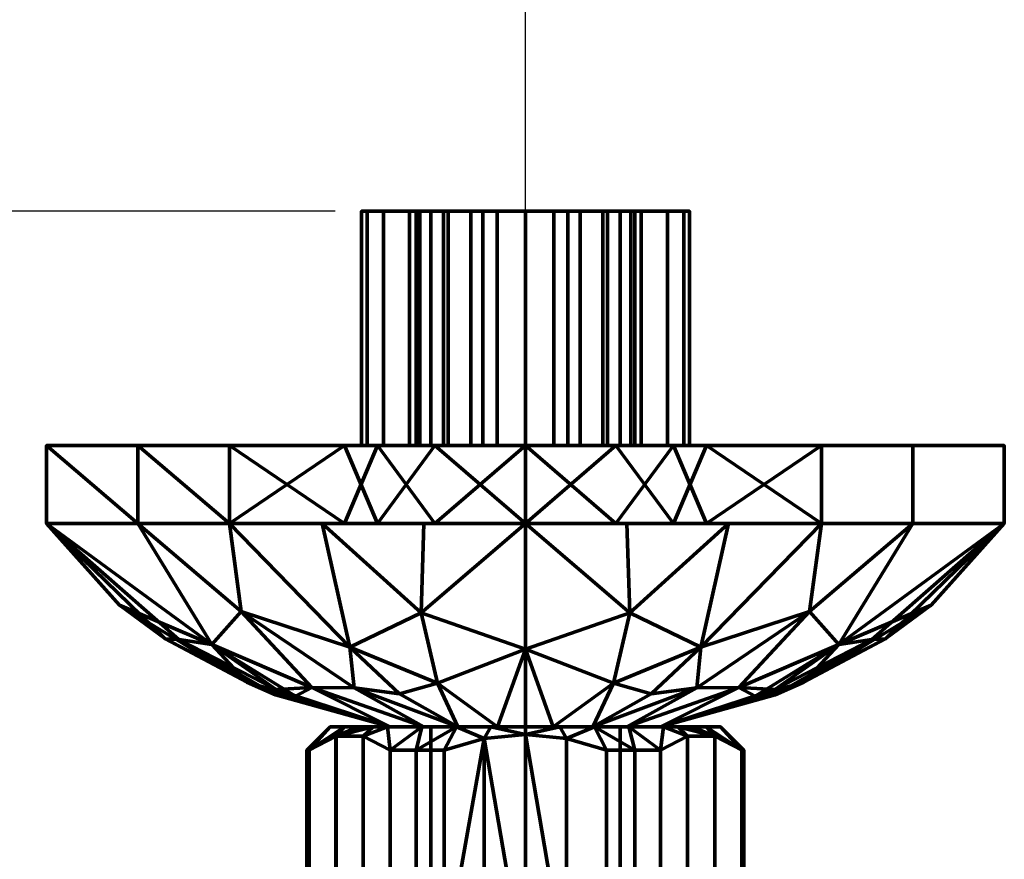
# Model space of a CAD drawing. Header units: millimetres. Extents: x -206 to 136, y -119 to 137.
# Tile 9 of 9: x 43 to 106, y -26 to 27. Entities that reach past the tile are written whole.
import ezdxf

# ---------------------------------------------------------------- set-up
doc = ezdxf.new("R2010")
doc.units = ezdxf.units.MM

# ---------------------------------------------------------------- blocks, each defined once
blk = doc.blocks.new('FamilyGeomCombination_67726-View 1')
at = {"color": 10, "lineweight": 70}
mesh = blk.add_polyface(dxfattribs=at)
corners = [(75, -18, 12.5), (66.161, -18, 8.839), (62.5, -18), (66.161, -18, -8.839), (75, -18, -12.5), (75, -18.5, -13), (72.364, -18.765, -13), (69.804, -19.5, -13), (68, -19.5, -12.124), (66.34, -19.5, -11), (64.608, -18.615, -8.001), (62.863, -18.618, -4.979), (61.144, -19.5, -2), (61, -19.5), (61.144, -19.5, 2), (62.875, -18.615, 4.999), (64.62, -18.618, 8.021), (66.34, -19.5, 11), (68, -19.5, 12.124), (69.804, -19.5, 13), (72.364, -18.765, 13), (75, -18.5, 13), (70.581, -18, 10.669), (64.331, -18, 4.419), (64.331, -18, -4.419), (70.581, -18, -10.669), (72.79, -18, 11.585), (65.246, -18, 6.629), (65.246, -18, -6.629), (72.79, -18, -11.585), (63.415, -18, 2.21), (63.415, -18, -2.21), (68.371, -18, 9.754), (68.371, -18, -9.754)]
mesh.append_faces([[corners[k] for k in face] for face in [(11, 28, 10), (23, 15, 27), (12, 31, 11), (33, 9, 3), (31, 12, 2), (6, 29, 5), (21, 26, 20), (9, 33, 8)]], dxfattribs={"vtx0": -1, "vtx1": -1, "color": 10})
mesh.append_faces([[corners[k] for k in face] for face in [(14, 30, 2), (22, 19, 20), (17, 32, 1), (15, 23, 30), (25, 6, 7), (32, 17, 18), (20, 26, 22), (2, 13, 14), (6, 25, 29), (27, 15, 16), (18, 22, 32), (3, 9, 10), (16, 1, 27), (1, 16, 17)]], dxfattribs={"vtx0": -1, "vtx2": -1, "color": 10})
mesh.append_faces([[corners[k] for k in face] for face in [(14, 15, 30), (18, 19, 22), (31, 24, 11), (24, 28, 11), (28, 3, 10), (33, 25, 8), (7, 8, 25), (12, 13, 2)]], dxfattribs={"vtx1": -1, "vtx2": -1, "color": 10})
mesh.append_faces([[corners[k] for k in face] for face in [(21, 0, 26), (29, 4, 5)]], dxfattribs={"vtx2": -1, "color": 10})
mesh = blk.add_polyface(dxfattribs=at)
corners = [(75, -18, 7), (68.938, -18, 3.5), (68.938, -18, -3.5), (75, -18, -7), (75, -18, -12.5), (66.161, -18, -8.839), (62.5, -18), (66.161, -18, 8.839), (75, -18, 12.5)]
mesh.append_faces([[corners[k] for k in face] for face in [(7, 1, 6)]], dxfattribs={"vtx0": -1, "vtx1": -1, "color": 10})
mesh.append_faces([[corners[k] for k in face] for face in [(2, 5, 6, 1)]], dxfattribs={"vtx0": -1, "vtx2": -1, "color": 10})
mesh.append_faces([[corners[k] for k in face] for face in [(3, 4, 5, 2)]], dxfattribs={"vtx2": -1, "color": 10})
mesh.append_faces([[corners[k] for k in face] for face in [(7, 8, 0, 1)]], dxfattribs={"vtx3": -1, "color": 10})
mesh = blk.add_polyface(dxfattribs=at)
corners = [(75, -18, -7), (68.938, -18, -3.5), (68.938, -18, 3.5), (75, -18, 7), (75, -34.7, 7), (68.938, -34.7, 3.5), (68.938, -34.7, -3.5), (75, -34.7, -7)]
mesh.append_faces([[corners[k] for k in face] for face in [(5, 2, 3, 4)]], dxfattribs={"vtx0": -1, "color": 10})
mesh.append_faces([[corners[k] for k in face] for face in [(2, 5, 6, 1)]], dxfattribs={"vtx0": -1, "vtx2": -1, "color": 10})
mesh.append_faces([[corners[k] for k in face] for face in [(7, 0, 1, 6)]], dxfattribs={"vtx2": -1, "color": 10})
mesh = blk.add_polyface(dxfattribs=at)
corners = [(75, -34.7, 7), (75, -18, 7), (81.062, -18, 3.5), (81.062, -18, -3.5), (75, -18, -7), (75, -34.7, -7), (81.062, -34.7, -3.5), (81.062, -34.7, 3.5)]
mesh.append_faces([[corners[k] for k in face] for face in [(6, 3, 4, 5)]], dxfattribs={"vtx0": -1, "color": 10})
mesh.append_faces([[corners[k] for k in face] for face in [(3, 6, 7, 2)]], dxfattribs={"vtx0": -1, "vtx2": -1, "color": 10})
mesh.append_faces([[corners[k] for k in face] for face in [(0, 1, 2, 7)]], dxfattribs={"vtx2": -1, "color": 10})
mesh = blk.add_polyface(dxfattribs=at)
corners = [(75, -18, -7), (81.062, -18, -3.5), (81.062, -18, 3.5), (75, -18, 7), (75, -18, 12.5), (83.839, -18, 8.839), (87.5, -18), (83.839, -18, -8.839), (75, -18, -12.5)]
mesh.append_faces([[corners[k] for k in face] for face in [(7, 0, 1, 6)]], dxfattribs={"vtx0": -1, "vtx2": -1, "color": 10})
mesh.append_faces([[corners[k] for k in face] for face in [(4, 5, 3)]], dxfattribs={"vtx1": -1, "color": 10})
mesh.append_faces([[corners[k] for k in face] for face in [(1, 2, 6)]], dxfattribs={"vtx1": -1, "vtx2": -1, "color": 10})
mesh.append_faces([[corners[k] for k in face] for face in [(5, 6, 2, 3)]], dxfattribs={"vtx1": -1, "vtx3": -1, "color": 10})
mesh.append_faces([[corners[k] for k in face] for face in [(7, 8, 0)]], dxfattribs={"vtx2": -1, "color": 10})
mesh = blk.add_polyface(dxfattribs=at)
corners = [(75, -18, -12.5), (83.839, -18, -8.839), (87.5, -18), (83.839, -18, 8.839), (75, -18, 12.5), (75, -18.5, 13), (77.636, -18.765, 13), (80.196, -19.5, 13), (82, -19.5, 12.124), (83.66, -19.5, 11), (85.392, -18.615, 8.001), (87.137, -18.618, 4.979), (88.856, -19.5, 2), (89, -19.5), (88.856, -19.5, -2), (87.125, -18.615, -4.999), (85.38, -18.618, -8.021), (83.66, -19.5, -11), (82, -19.5, -12.124), (80.196, -19.5, -13), (77.636, -18.765, -13), (75, -18.5, -13), (79.419, -18, -10.669), (85.669, -18, -4.419), (85.669, -18, 4.419), (79.419, -18, 10.669), (77.21, -18, -11.585), (84.754, -18, -6.629), (84.754, -18, 6.629), (77.21, -18, 11.585), (86.585, -18, -2.21), (86.585, -18, 2.21), (81.629, -18, -9.754), (81.629, -18, 9.754)]
mesh.append_faces([[corners[k] for k in face] for face in [(11, 28, 10), (23, 15, 27), (12, 31, 11), (33, 9, 3), (31, 12, 2), (6, 29, 5), (21, 26, 20), (9, 33, 8)]], dxfattribs={"vtx0": -1, "vtx1": -1, "color": 10})
mesh.append_faces([[corners[k] for k in face] for face in [(14, 30, 2), (22, 19, 20), (17, 32, 1), (15, 23, 30), (25, 6, 7), (32, 17, 18), (20, 26, 22), (2, 13, 14), (6, 25, 29), (27, 15, 16), (18, 22, 32), (3, 9, 10), (16, 1, 27), (1, 16, 17)]], dxfattribs={"vtx0": -1, "vtx2": -1, "color": 10})
mesh.append_faces([[corners[k] for k in face] for face in [(14, 15, 30), (18, 19, 22), (31, 24, 11), (24, 28, 11), (28, 3, 10), (33, 25, 8), (7, 8, 25), (12, 13, 2)]], dxfattribs={"vtx1": -1, "vtx2": -1, "color": 10})
mesh.append_faces([[corners[k] for k in face] for face in [(21, 0, 26), (29, 4, 5)]], dxfattribs={"vtx2": -1, "color": 10})
mesh = blk.add_polyface(dxfattribs=at)
corners = [(66.34, -19.5, 11), (64.62, -18.618, 8.021), (62.875, -18.615, 4.999), (61.144, -19.5, 2), (61.144, -33.2, 2), (62.875, -34.085, 4.999), (64.62, -34.082, 8.021), (66.34, -33.2, 11)]
mesh.append_faces([[corners[k] for k in face] for face in [(1, 6, 7, 0)]], dxfattribs={"vtx0": -1, "color": 10})
mesh.append_faces([[corners[k] for k in face] for face in [(5, 6, 1, 2)]], dxfattribs={"vtx1": -1, "vtx3": -1, "color": 10})
mesh.append_faces([[corners[k] for k in face] for face in [(3, 4, 5, 2)]], dxfattribs={"vtx2": -1, "color": 10})
mesh = blk.add_polyface(dxfattribs=at)
corners = [(61.144, -19.5, -2), (62.863, -18.618, -4.979), (64.608, -18.615, -8.001), (66.34, -19.5, -11), (66.34, -33.2, -11), (64.608, -34.085, -8.001), (62.863, -34.082, -4.979), (61.144, -33.2, -2)]
mesh.append_faces([[corners[k] for k in face] for face in [(2, 5, 6, 1)]], dxfattribs={"vtx0": -1, "vtx2": -1, "color": 10})
mesh.append_faces([[corners[k] for k in face] for face in [(4, 5, 2, 3)]], dxfattribs={"vtx1": -1, "color": 10})
mesh.append_faces([[corners[k] for k in face] for face in [(6, 7, 0, 1)]], dxfattribs={"vtx3": -1, "color": 10})
mesh = blk.add_polyface(dxfattribs=at)
corners = [(75, -18.5, 13), (72.364, -18.765, 13), (69.804, -19.5, 13), (69.804, -33.2, 13), (72.364, -33.935, 13), (75, -34.2, 13), (77.636, -33.935, 13), (80.196, -33.2, 13), (80.196, -19.5, 13), (77.636, -18.765, 13)]
mesh.append_faces([[corners[k] for k in face] for face in [(2, 3, 1)]], dxfattribs={"vtx1": -1, "color": 10})
mesh.append_faces([[corners[k] for k in face] for face in [(4, 5, 1, 3), (9, 0, 6)]], dxfattribs={"vtx1": -1, "vtx2": -1, "color": 10})
mesh.append_faces([[corners[k] for k in face] for face in [(5, 6, 0, 1)]], dxfattribs={"vtx1": -1, "vtx3": -1, "color": 10})
mesh.append_faces([[corners[k] for k in face] for face in [(6, 7, 8, 9)]], dxfattribs={"vtx3": -1, "color": 10})
mesh = blk.add_polyface(dxfattribs=at)
corners = [(69.804, -19.5, -13), (72.364, -18.765, -13), (75, -18.5, -13), (77.636, -18.765, -13), (80.196, -19.5, -13), (80.196, -33.2, -13), (77.636, -33.935, -13), (75, -34.2, -13), (72.357, -33.934, -13), (69.804, -33.2, -13)]
mesh.append_faces([[corners[k] for k in face] for face in [(6, 7, 2, 3), (7, 8, 1, 2)]], dxfattribs={"vtx1": -1, "vtx3": -1, "color": 10})
mesh.append_faces([[corners[k] for k in face] for face in [(4, 5, 6, 3)]], dxfattribs={"vtx2": -1, "color": 10})
mesh.append_faces([[corners[k] for k in face] for face in [(8, 9, 0, 1)]], dxfattribs={"vtx3": -1, "color": 10})
mesh = blk.add_polyface(dxfattribs=at)
corners = [(88.856, -19.5, 2), (87.137, -18.618, 4.979), (85.392, -18.615, 8.001), (83.66, -19.5, 11), (83.66, -33.2, 11), (85.392, -34.085, 8.001), (87.137, -34.082, 4.979), (88.856, -33.2, 2)]
mesh.append_faces([[corners[k] for k in face] for face in [(2, 5, 6, 1)]], dxfattribs={"vtx0": -1, "vtx2": -1, "color": 10})
mesh.append_faces([[corners[k] for k in face] for face in [(4, 5, 2, 3)]], dxfattribs={"vtx1": -1, "color": 10})
mesh.append_faces([[corners[k] for k in face] for face in [(6, 7, 0, 1)]], dxfattribs={"vtx3": -1, "color": 10})
mesh = blk.add_polyface(dxfattribs=at)
corners = [(83.66, -19.5, -11), (85.38, -18.618, -8.021), (87.125, -18.615, -4.999), (88.856, -19.5, -2), (88.856, -33.2, -2), (87.125, -34.085, -4.999), (85.38, -34.082, -8.021), (83.66, -33.2, -11)]
mesh.append_faces([[corners[k] for k in face] for face in [(2, 5, 6, 1)]], dxfattribs={"vtx0": -1, "vtx2": -1, "color": 10})
mesh.append_faces([[corners[k] for k in face] for face in [(4, 5, 2, 3)]], dxfattribs={"vtx1": -1, "color": 10})
mesh.append_faces([[corners[k] for k in face] for face in [(6, 7, 0, 1)]], dxfattribs={"vtx3": -1, "color": 10})
mesh = blk.add_polyface(dxfattribs=at)
corners = [(69.804, -19.5, 13), (68, -19.5, 12.124), (66.34, -19.5, 11), (66.34, -33.2, 11), (68, -33.2, 12.124), (69.804, -33.2, 13), (66.34, -19.5, -11), (68, -19.5, -12.124), (69.804, -19.5, -13), (69.804, -33.2, -13), (68, -33.2, -12.124), (66.34, -33.2, -11), (61.144, -19.5, 2), (61, -19.5), (61.144, -19.5, -2), (61.144, -33.2, -2), (61, -33.2), (61.144, -33.2, 2)]
mesh.append_faces([[corners[k] for k in face] for face in [(11, 6, 7, 10), (8, 9, 10, 7)]], dxfattribs={"vtx2": -1, "color": 10})
mesh.append_faces([[corners[k] for k in face] for face in [(4, 5, 0, 1), (1, 2, 3, 4), (16, 17, 12, 13), (13, 14, 15, 16)]], dxfattribs={"vtx3": -1, "color": 10})
mesh = blk.add_polyface(dxfattribs=at)
corners = [(83.66, -19.5, 11), (82, -19.5, 12.124), (80.196, -19.5, 13), (80.196, -33.2, 13), (82, -33.2, 12.124), (83.66, -33.2, 11), (88.856, -19.5, -2), (89, -19.5), (88.856, -19.5, 2), (88.856, -33.2, 2), (89, -33.2), (88.856, -33.2, -2), (80.196, -19.5, -13), (82, -19.5, -12.124), (83.66, -19.5, -11), (83.66, -33.2, -11), (82, -33.2, -12.124), (80.196, -33.2, -13)]
mesh.append_faces([[corners[k] for k in face] for face in [(4, 5, 0, 1), (1, 2, 3, 4), (10, 11, 6, 7), (7, 8, 9, 10), (16, 17, 12, 13), (13, 14, 15, 16)]], dxfattribs={"vtx3": -1, "color": 10})
mesh = blk.add_polyface(dxfattribs=at)
corners = [(75, -34.7, -12.5), (66.161, -34.7, -8.839), (62.5, -34.7), (66.161, -34.7, 8.839), (75, -34.7, 12.5), (75, -34.2, 13), (72.364, -33.935, 13), (69.804, -33.2, 13), (68, -33.2, 12.124), (66.34, -33.2, 11), (64.62, -34.082, 8.021), (62.875, -34.085, 4.999), (61.144, -33.2, 2), (61, -33.2), (61.144, -33.2, -2), (62.863, -34.082, -4.979), (64.608, -34.085, -8.001), (66.34, -33.2, -11), (68, -33.2, -12.124), (69.804, -33.2, -13), (72.357, -33.934, -13), (75, -34.2, -13), (70.581, -34.7, -10.669), (64.331, -34.7, -4.419), (64.331, -34.7, 4.419), (70.581, -34.7, 10.669), (72.79, -34.7, -11.585), (65.246, -34.7, -6.629), (65.246, -34.7, 6.629), (72.79, -34.7, 11.585), (63.415, -34.7, 2.21), (63.415, -34.7, -2.21), (68.371, -34.7, 9.754), (68.371, -34.7, -9.754)]
mesh.append_faces([[corners[k] for k in face] for face in [(9, 32, 8), (10, 3, 9), (21, 26, 20), (6, 29, 5), (11, 28, 10), (13, 2, 12), (28, 11, 24), (15, 31, 14), (18, 33, 17), (2, 14, 31), (12, 30, 11), (32, 9, 3), (30, 12, 2)]], dxfattribs={"vtx0": -1, "vtx1": -1, "color": 10})
mesh.append_faces([[corners[k] for k in face] for face in [(16, 1, 27), (27, 15, 16), (18, 22, 33), (6, 25, 29), (15, 23, 31), (1, 16, 17), (25, 6, 7), (20, 26, 22), (2, 13, 14), (17, 33, 1)]], dxfattribs={"vtx0": -1, "vtx2": -1, "color": 10})
mesh.append_faces([[corners[k] for k in face] for face in [(7, 8, 25), (28, 3, 10), (19, 20, 22), (27, 23, 15), (18, 19, 22), (30, 24, 11), (32, 25, 8)]], dxfattribs={"vtx1": -1, "vtx2": -1, "color": 10})
mesh.append_faces([[corners[k] for k in face] for face in [(29, 4, 5), (21, 0, 26)]], dxfattribs={"vtx2": -1, "color": 10})
mesh = blk.add_polyface(dxfattribs=at)
corners = [(75, -34.7, 12.5), (83.839, -34.7, 8.839), (87.5, -34.7), (83.839, -34.7, -8.839), (75, -34.7, -12.5), (75, -34.2, -13), (77.636, -33.935, -13), (80.196, -33.2, -13), (82, -33.2, -12.124), (83.66, -33.2, -11), (85.38, -34.082, -8.021), (87.125, -34.085, -4.999), (88.856, -33.2, -2), (89, -33.2), (88.856, -33.2, 2), (87.137, -34.082, 4.979), (85.392, -34.085, 8.001), (83.66, -33.2, 11), (82, -33.2, 12.124), (80.196, -33.2, 13), (77.636, -33.935, 13), (75, -34.2, 13), (79.419, -34.7, 10.669), (85.669, -34.7, 4.419), (85.669, -34.7, -4.419), (79.419, -34.7, -10.669), (77.21, -34.7, 11.585), (84.754, -34.7, 6.629), (84.754, -34.7, -6.629), (77.21, -34.7, -11.585), (86.585, -34.7, -2.21), (86.585, -34.7, 2.21), (81.629, -34.7, -9.754), (81.629, -34.7, 9.754)]
mesh.append_faces([[corners[k] for k in face] for face in [(9, 32, 8), (10, 3, 9), (21, 26, 20), (6, 29, 5), (11, 28, 10), (13, 2, 12), (28, 11, 24), (15, 31, 14), (18, 33, 17), (2, 14, 31), (12, 30, 11), (32, 9, 3), (30, 12, 2)]], dxfattribs={"vtx0": -1, "vtx1": -1, "color": 10})
mesh.append_faces([[corners[k] for k in face] for face in [(16, 1, 27), (27, 15, 16), (18, 22, 33), (6, 25, 29), (15, 23, 31), (1, 16, 17), (25, 6, 7), (20, 26, 22), (2, 13, 14), (17, 33, 1)]], dxfattribs={"vtx0": -1, "vtx2": -1, "color": 10})
mesh.append_faces([[corners[k] for k in face] for face in [(7, 8, 25), (28, 3, 10), (19, 20, 22), (27, 23, 15), (18, 19, 22), (30, 24, 11), (32, 25, 8)]], dxfattribs={"vtx1": -1, "vtx2": -1, "color": 10})
mesh.append_faces([[corners[k] for k in face] for face in [(29, 4, 5), (21, 0, 26)]], dxfattribs={"vtx2": -1, "color": 10})
mesh = blk.add_polyface(dxfattribs=at)
corners = [(75, -34.7, -7), (68.938, -34.7, -3.5), (68.938, -34.7, 3.5), (75, -34.7, 7), (75, -34.7, 12.5), (66.161, -34.7, 8.839), (62.5, -34.7), (66.161, -34.7, -8.839), (75, -34.7, -12.5)]
mesh.append_faces([[corners[k] for k in face] for face in [(1, 6, 7, 0), (2, 5, 6, 1)]], dxfattribs={"vtx0": -1, "vtx2": -1, "color": 10})
mesh.append_faces([[corners[k] for k in face] for face in [(8, 0, 7)]], dxfattribs={"vtx1": -1, "color": 10})
mesh.append_faces([[corners[k] for k in face] for face in [(3, 4, 5, 2)]], dxfattribs={"vtx2": -1, "color": 10})
mesh = blk.add_polyface(dxfattribs=at)
corners = [(75, -34.7, 7), (81.062, -34.7, 3.5), (81.062, -34.7, -3.5), (75, -34.7, -7), (75, -34.7, -12.5), (83.839, -34.7, -8.839), (87.5, -34.7), (83.839, -34.7, 8.839), (75, -34.7, 12.5)]
mesh.append_faces([[corners[k] for k in face] for face in [(0, 7, 8)]], dxfattribs={"vtx0": -1, "color": 10})
mesh.append_faces([[corners[k] for k in face] for face in [(1, 6, 7, 0), (6, 1, 2)]], dxfattribs={"vtx0": -1, "vtx2": -1, "color": 10})
mesh.append_faces([[corners[k] for k in face] for face in [(2, 3, 5, 6)]], dxfattribs={"vtx1": -1, "vtx3": -1, "color": 10})
mesh.append_faces([[corners[k] for k in face] for face in [(3, 4, 5)]], dxfattribs={"vtx2": -1, "color": 10})
blk = doc.blocks.new('FamilyGeomCombination_68013-View 1')
at = {"color": 10, "lineweight": 70}
mesh = blk.add_polyface(dxfattribs=at)
corners = [(75, 0), (75, 0, -32.25), (56.044, 0, -26.091), (44.328, 0, -9.966), (44.328, 0, 9.966), (56.044, 0, 26.091), (75, 0, 32.25)]
mesh.append_faces([[corners[k] for k in face] for face in [(0, 4, 5, 6)]], dxfattribs={"vtx0": -1, "color": 10})
mesh.append_faces([[corners[k] for k in face] for face in [(0, 3, 4)]], dxfattribs={"vtx0": -1, "vtx2": -1, "color": 10})
mesh.append_faces([[corners[k] for k in face] for face in [(0, 1, 2, 3)]], dxfattribs={"vtx3": -1, "color": 10})
mesh = blk.add_polyface(dxfattribs=at)
corners = [(75, 0, 32.25), (56.044, 0, 26.091), (44.328, 0, 9.966), (44.328, 0, -9.966), (56.044, 0, -26.091), (75, 0, -32.25), (75, -5, -32.25), (56.044, -5, -26.091), (44.328, -5, -9.966), (44.328, -5, 9.966), (56.044, -5, 26.091), (75, -5, 32.25), (63.406, -5, -28.483), (65.522, 0, -29.17), (50.186, 0, -18.028), (50.186, -5, -18.028), (44.328, 0), (44.328, -5), (50.186, 0, 18.028), (50.186, -5, 18.028), (63.406, 0, 28.483), (65.522, -5, 29.17), (69.203, -5, -30.366), (69.203, 0, 30.366)]
mesh.append_faces([[corners[k] for k in face] for face in [(22, 5, 6), (23, 11, 0)]], dxfattribs={"vtx0": -1, "color": 10})
mesh.append_faces([[corners[k] for k in face] for face in [(7, 4, 12), (5, 22, 13), (11, 23, 21)]], dxfattribs={"vtx0": -1, "vtx1": -1, "color": 10})
mesh.append_faces([[corners[k] for k in face] for face in [(14, 15, 8, 3), (4, 7, 15, 14), (12, 4, 13), (9, 2, 16), (10, 1, 18), (20, 10, 21)]], dxfattribs={"vtx0": -1, "vtx2": -1, "color": 10})
mesh.append_faces([[corners[k] for k in face] for face in [(22, 12, 13), (9, 19, 2), (20, 1, 10), (8, 17, 3), (23, 20, 21)]], dxfattribs={"vtx1": -1, "vtx2": -1, "color": 10})
mesh.append_faces([[corners[k] for k in face] for face in [(17, 9, 16, 3), (19, 10, 18, 2)]], dxfattribs={"vtx1": -1, "vtx3": -1, "color": 10})
mesh = blk.add_polyface(dxfattribs=at)
corners = [(75, 0), (75, 0, 32.25), (93.956, 0, 26.091), (105.672, 0, 9.966), (105.672, 0, -9.966), (93.956, 0, -26.091), (75, 0, -32.25)]
mesh.append_faces([[corners[k] for k in face] for face in [(0, 4, 5, 6)]], dxfattribs={"vtx0": -1, "color": 10})
mesh.append_faces([[corners[k] for k in face] for face in [(4, 0, 3)]], dxfattribs={"vtx0": -1, "vtx1": -1, "color": 10})
mesh.append_faces([[corners[k] for k in face] for face in [(0, 1, 2, 3)]], dxfattribs={"vtx3": -1, "color": 10})
mesh = blk.add_polyface(dxfattribs=at)
corners = [(75, 0, -32.25), (93.956, 0, -26.091), (105.672, 0, -9.966), (105.672, 0, 9.966), (93.956, 0, 26.091), (75, 0, 32.25), (75, -5, 32.25), (93.956, -5, 26.091), (105.672, -5, 9.966), (105.672, -5, -9.966), (93.956, -5, -26.091), (75, -5, -32.25), (86.594, -5, 28.483), (84.478, 0, 29.17), (99.814, 0, 18.028), (99.814, -5, 18.028), (105.672, 0), (105.672, -5), (99.814, 0, -18.028), (99.814, -5, -18.028), (86.594, 0, -28.483), (84.478, -5, -29.17), (80.797, -5, 30.366), (80.797, 0, -30.366)]
mesh.append_faces([[corners[k] for k in face] for face in [(22, 5, 6), (23, 11, 0)]], dxfattribs={"vtx0": -1, "color": 10})
mesh.append_faces([[corners[k] for k in face] for face in [(7, 4, 12), (5, 22, 13), (11, 23, 21)]], dxfattribs={"vtx0": -1, "vtx1": -1, "color": 10})
mesh.append_faces([[corners[k] for k in face] for face in [(14, 15, 8, 3), (4, 7, 15, 14), (12, 4, 13), (18, 19, 10, 1), (19, 18, 2, 9), (9, 2, 16), (20, 10, 21)]], dxfattribs={"vtx0": -1, "vtx2": -1, "color": 10})
mesh.append_faces([[corners[k] for k in face] for face in [(22, 12, 13), (20, 1, 10), (8, 17, 3), (23, 20, 21)]], dxfattribs={"vtx1": -1, "vtx2": -1, "color": 10})
mesh.append_faces([[corners[k] for k in face] for face in [(17, 9, 16, 3)]], dxfattribs={"vtx1": -1, "vtx3": -1, "color": 10})
mesh = blk.add_polyface(dxfattribs=at)
corners = [(75, -5, 32.25), (56.044, -5, 26.091), (44.328, -5, 9.966), (44.328, -5, -9.966), (56.044, -5, -26.091), (75, -5, -32.25), (75, -13.048, -22.029), (75, -18, -10), (66.34, -18, -5), (66.34, -18, 5), (75, -18, 10), (75, -13.048, 22.029), (70.67, -18, -7.5), (70.67, -18, 7.5), (61.99, -5, -28.023), (63.755, -12.917, -19.202), (50.186, -5, -18.028), (54.922, -12.748, -10.23), (66.34, -18), (51.928, -12.375, -1.841), (61.99, -5, 28.023), (63.755, -12.917, 19.202), (50.186, -5, 18.028), (54.922, -12.748, 10.23), (73.217, -18, -8.97), (73.217, -18, 8.97), (56.795, -10.635, -18.205), (68.505, -18, -6.25), (61.329, -15.495, -10.49), (64.027, -15.519, -13.216), (56.795, -10.635, 18.205), (68.505, -18, 6.25), (61.329, -15.495, 10.49), (64.027, -15.519, 13.216), (66.34, -18, 2.5), (57.158, -15.151, 2.349), (44.328, -5), (44.328, -5, -4.983), (49.01, -10.211, 4.206), (66.34, -18, -2.5), (59.002, -15.961, -2.106), (59.035, -15.62, -5.68), (52.81, -12.427, -6.279), (60.275, -16.042, 6.099), (68.32, -10.703, -24.767), (69.365, -15.204, -16.968), (68.32, -10.703, 24.767), (69.365, -15.204, 16.968), (66.946, -15.888, -14.185), (66.946, -15.888, 14.185), (68.495, -5, -30.136), (68.495, -5, 30.136)]
mesh.append_faces([[corners[k] for k in face] for face in [(13, 33, 31), (36, 38, 2), (18, 40, 39), (12, 45, 24), (0, 46, 11), (5, 44, 50)]], dxfattribs={"vtx0": -1, "vtx1": -1, "color": 10})
mesh.append_faces([[corners[k] for k in face] for face in [(44, 15, 14), (29, 48, 12), (4, 15, 26), (15, 44, 45), (39, 40, 41), (32, 23, 43), (11, 46, 47), (35, 19, 40), (30, 21, 1), (23, 38, 35), (20, 21, 46), (8, 41, 28), (43, 35, 34), (38, 19, 35), (33, 30, 32), (17, 16, 26), (27, 28, 29), (17, 26, 28), (29, 26, 15), (26, 29, 28), (29, 15, 48), (22, 23, 30), (33, 32, 31), (33, 13, 49), (30, 23, 32), (30, 33, 21), (38, 36, 19), (38, 23, 2), (42, 17, 41), (35, 40, 18), (42, 41, 40), (42, 40, 19), (41, 17, 28), (37, 42, 19), (3, 17, 42), (32, 43, 9), (35, 43, 23), (45, 6, 24), (6, 45, 44), (47, 46, 21), (49, 21, 33), (11, 47, 25), (15, 45, 48), (45, 12, 48), (13, 47, 49), (47, 21, 49)]], dxfattribs={"vtx0": -1, "vtx1": -1, "vtx2": -1, "color": 10})
mesh.append_faces([[corners[k] for k in face] for face in [(29, 12, 27), (28, 27, 8), (21, 20, 1), (26, 16, 4), (46, 0, 51), (19, 36, 37), (47, 13, 25), (32, 9, 31), (35, 18, 34), (44, 14, 50)]], dxfattribs={"vtx0": -1, "vtx2": -1, "color": 10})
mesh.append_faces([[corners[k] for k in face] for face in [(5, 6, 44), (1, 22, 30), (3, 16, 17), (4, 14, 15), (22, 2, 23), (8, 39, 41), (34, 9, 43), (37, 3, 42), (51, 20, 46)]], dxfattribs={"vtx1": -1, "vtx2": -1, "color": 10})
mesh.append_faces([[corners[k] for k in face] for face in [(6, 7, 24), (25, 10, 11)]], dxfattribs={"vtx2": -1, "color": 10})
mesh = blk.add_polyface(dxfattribs=at)
corners = [(75, -5, -32.25), (93.956, -5, -26.091), (105.672, -5, -9.966), (105.672, -5, 9.966), (93.956, -5, 26.091), (75, -5, 32.25), (75, -13.048, 22.029), (75, -18, 10), (83.66, -18, 5), (83.66, -18, -5), (75, -18, -10), (75, -13.048, -22.029), (79.33, -18, 7.5), (79.33, -18, -7.5), (88.01, -5, 28.023), (86.245, -12.917, 19.202), (99.814, -5, 18.028), (95.078, -12.748, 10.23), (83.66, -18), (98.072, -12.375, 1.841), (88.01, -5, -28.023), (86.245, -12.917, -19.202), (99.814, -5, -18.028), (95.078, -12.748, -10.23), (76.783, -18, 8.97), (76.783, -18, -8.97), (93.205, -10.635, 18.205), (81.495, -18, 6.25), (88.671, -15.495, 10.49), (85.973, -15.519, 13.216), (93.205, -10.635, -18.205), (81.495, -18, -6.25), (88.671, -15.495, -10.49), (85.973, -15.519, -13.216), (83.66, -18, -2.5), (92.842, -15.151, -2.349), (105.672, -5), (105.672, -5, 4.983), (100.99, -10.211, -4.206), (83.66, -18, 2.5), (90.998, -15.961, 2.106), (90.965, -15.62, 5.68), (97.19, -12.427, 6.279), (89.725, -16.042, -6.099), (81.68, -10.703, 24.767), (80.635, -15.204, 16.968), (81.68, -10.703, -24.767), (80.635, -15.204, -16.968), (83.054, -15.888, 14.185), (83.054, -15.888, -14.185), (81.505, -5, 30.136), (81.505, -5, -30.136)]
mesh.append_faces([[corners[k] for k in face] for face in [(13, 33, 31), (36, 38, 2), (18, 40, 39), (12, 45, 24), (0, 46, 11), (5, 44, 50)]], dxfattribs={"vtx0": -1, "vtx1": -1, "color": 10})
mesh.append_faces([[corners[k] for k in face] for face in [(4, 15, 26), (29, 48, 12), (15, 44, 45), (23, 38, 35), (39, 40, 41), (32, 23, 43), (11, 46, 47), (44, 15, 14), (35, 19, 40), (30, 21, 1), (20, 21, 46), (8, 41, 28), (43, 35, 34), (38, 19, 35), (33, 30, 32), (17, 16, 26), (27, 28, 29), (17, 26, 28), (29, 26, 15), (26, 29, 28), (29, 15, 48), (22, 23, 30), (33, 32, 31), (33, 13, 49), (30, 23, 32), (30, 33, 21), (38, 36, 19), (38, 23, 2), (42, 17, 41), (35, 40, 18), (42, 41, 40), (42, 40, 19), (41, 17, 28), (37, 42, 19), (3, 17, 42), (32, 43, 9), (35, 43, 23), (45, 6, 24), (6, 45, 44), (47, 46, 21), (49, 21, 33), (11, 47, 25), (15, 45, 48), (45, 12, 48), (13, 47, 49), (47, 21, 49)]], dxfattribs={"vtx0": -1, "vtx1": -1, "vtx2": -1, "color": 10})
mesh.append_faces([[corners[k] for k in face] for face in [(29, 12, 27), (28, 27, 8), (21, 20, 1), (26, 16, 4), (46, 0, 51), (19, 36, 37), (47, 13, 25), (32, 9, 31), (35, 18, 34), (44, 14, 50)]], dxfattribs={"vtx0": -1, "vtx2": -1, "color": 10})
mesh.append_faces([[corners[k] for k in face] for face in [(5, 6, 44), (1, 22, 30), (3, 16, 17), (4, 14, 15), (22, 2, 23), (8, 39, 41), (34, 9, 43), (37, 3, 42), (51, 20, 46)]], dxfattribs={"vtx1": -1, "vtx2": -1, "color": 10})
mesh.append_faces([[corners[k] for k in face] for face in [(6, 7, 24), (25, 10, 11)]], dxfattribs={"vtx2": -1, "color": 10})
mesh = blk.add_polyface(dxfattribs=at)
corners = [(75, -18, 10), (66.34, -18, 5), (66.34, -18, -5), (75, -18, -10), (75, -18)]
mesh.append_faces([[corners[k] for k in face] for face in [(2, 3, 4)]], dxfattribs={"vtx2": -1, "color": 10})
mesh.append_faces([[corners[k] for k in face] for face in [(4, 0, 1, 2)]], dxfattribs={"vtx3": -1, "color": 10})
mesh = blk.add_polyface(dxfattribs=at)
corners = [(75, -18, -10), (83.66, -18, -5), (83.66, -18, 5), (75, -18, 10), (75, -18)]
mesh.append_faces([[corners[k] for k in face] for face in [(0, 1, 4)]], dxfattribs={"vtx1": -1, "color": 10})
mesh.append_faces([[corners[k] for k in face] for face in [(2, 3, 4, 1)]], dxfattribs={"vtx2": -1, "color": 10})

msp = doc.modelspace()

# ---------------------------------------------------------------- linework, layer by layer
at = {"color": 5, "lineweight": 30}
msp.add_line((75, 15, -10.5), (75, 118.632, -10.5), dxfattribs=at)
at = {"color": 1, "lineweight": 30}
for p, q in [((62.808, 15), (1.848, 15)), ((62.808, 15, -21), (1.848, 15, -21))]:
    msp.add_line(p, q, dxfattribs=at)
at = {"color": 94, "lineweight": 30, "extrusion": (0, 1, 0)}
msp.add_circle((-75, -10.5, 15), 10.5, dxfattribs=at)

# ---------------------------------------------------------------- block references
at = {"color": 10, "lineweight": 70}
for name in ['FamilyGeomCombination_68013-View 1', 'FamilyGeomCombination_67726-View 1']:
    msp.add_blockref(name, (0, 0), dxfattribs=at)

# ---------------------------------------------------------------- meshes
mesh = msp.add_polyface(dxfattribs=at)
corners = [(64.5, 15, -10.5), (64.858, 15, -7.782), (65.907, 15, -5.25), (67.575, 15, -3.075), (69.75, 15, -1.407), (72.282, 15, -0.358), (75, 15), (77.718, 15, -0.358), (80.25, 15, -1.407), (82.425, 15, -3.075), (84.093, 15, -5.25), (85.142, 15, -7.782), (85.5, 15, -10.5), (85.142, 15, -13.218), (84.093, 15, -15.75), (82.425, 15, -17.925), (80.25, 15, -19.593), (77.718, 15, -20.642), (75, 15, -21), (72.282, 15, -20.642), (69.75, 15, -19.593), (67.575, 15, -17.925), (65.907, 15, -15.75), (64.858, 15, -13.218), (68, 15, -10.5), (68.239, 15, -12.312), (68.938, 15, -14), (70.05, 15, -15.45), (71.5, 15, -16.562), (73.188, 15, -17.261), (75, 15, -17.5), (76.812, 15, -17.261), (78.5, 15, -16.562), (79.95, 15, -15.45), (81.062, 15, -14), (81.761, 15, -12.312), (82, 15, -10.5), (81.761, 15, -8.688), (81.062, 15, -7), (79.95, 15, -5.55), (78.5, 15, -4.438), (76.812, 15, -3.739), (75, 15, -3.5), (73.188, 15, -3.739), (71.5, 15, -4.438), (70.05, 15, -5.55), (68.938, 15, -7), (68.239, 15, -8.688)]
mesh.append_faces([[corners[k] for k in face] for face in [(7, 42, 6), (46, 3, 45), (32, 16, 31)]], dxfattribs={"vtx0": -1, "vtx1": -1, "color": 10})
mesh.append_faces([[corners[k] for k in face] for face in [(40, 8, 9, 39), (8, 40, 41), (37, 10, 11, 36), (36, 11, 12), (10, 38, 39, 9), (43, 5, 6, 42), (5, 43, 44, 4), (45, 3, 4, 44), (17, 30, 31, 16), (30, 17, 18), (21, 26, 27, 20), (20, 27, 28)]], dxfattribs={"vtx0": -1, "vtx2": -1, "color": 10})
mesh.append_faces([[corners[k] for k in face] for face in [(26, 21, 22, 23)]], dxfattribs={"vtx0": -1, "vtx3": -1, "color": 10})
mesh.append_faces([[corners[k] for k in face] for face in [(37, 38, 10)]], dxfattribs={"vtx1": -1, "vtx2": -1, "color": 10})
mesh.append_faces([[corners[k] for k in face] for face in [(41, 42, 7, 8), (46, 47, 2, 3), (1, 2, 47, 24), (0, 1, 24, 25), (12, 13, 35, 36), (13, 14, 34, 35), (33, 34, 14, 15), (15, 16, 32, 33), (25, 26, 23, 0), (18, 19, 29, 30), (28, 29, 19, 20)]], dxfattribs={"vtx1": -1, "vtx3": -1, "color": 10})
mesh = msp.add_polyface(dxfattribs=at)
corners = [(85.5, 0, -10.5), (85.142, 0, -13.218), (84.093, 0, -15.75), (82.425, 0, -17.925), (80.25, 0, -19.593), (77.718, 0, -20.642), (75, 0, -21), (72.282, 0, -20.642), (69.75, 0, -19.593), (67.575, 0, -17.925), (65.907, 0, -15.75), (64.858, 0, -13.218), (64.5, 0, -10.5), (64.5, 15, -10.5), (64.858, 15, -13.218), (65.907, 15, -15.75), (67.575, 15, -17.925), (69.75, 15, -19.593), (72.282, 15, -20.642), (75, 15, -21), (77.718, 15, -20.642), (80.25, 15, -19.593), (82.425, 15, -17.925), (84.093, 15, -15.75), (85.142, 15, -13.218), (85.5, 15, -10.5)]
mesh.append_faces([[corners[k] for k in face] for face in [(13, 14, 11, 12), (0, 1, 24, 25)]], dxfattribs={"vtx1": -1, "color": 10})
mesh.append_faces([[corners[k] for k in face] for face in [(14, 15, 10, 11), (16, 17, 8, 9), (15, 16, 9, 10), (17, 18, 7, 8), (6, 7, 18, 19), (19, 20, 5, 6), (20, 21, 4, 5), (22, 23, 2, 3), (21, 22, 3, 4), (23, 24, 1, 2)]], dxfattribs={"vtx1": -1, "vtx3": -1, "color": 10})
mesh = msp.add_polyface(dxfattribs=at)
corners = [(64.5, 0, -10.5), (64.858, 0, -7.782), (65.907, 0, -5.25), (67.575, 0, -3.075), (69.75, 0, -1.407), (72.282, 0, -0.358), (75, 0), (77.718, 0, -0.358), (80.25, 0, -1.407), (82.425, 0, -3.075), (84.093, 0, -5.25), (85.142, 0, -7.782), (85.5, 0, -10.5), (85.5, 15, -10.5), (85.142, 15, -7.782), (84.093, 15, -5.25), (82.425, 15, -3.075), (80.25, 15, -1.407), (77.718, 15, -0.358), (75, 15), (72.282, 15, -0.358), (69.75, 15, -1.407), (67.575, 15, -3.075), (65.907, 15, -5.25), (64.858, 15, -7.782), (64.5, 15, -10.5)]
mesh.append_faces([[corners[k] for k in face] for face in [(13, 14, 11, 12), (0, 1, 24, 25)]], dxfattribs={"vtx1": -1, "color": 10})
mesh.append_faces([[corners[k] for k in face] for face in [(14, 15, 10, 11), (16, 17, 8, 9), (15, 16, 9, 10), (17, 18, 7, 8), (6, 7, 18, 19), (19, 20, 5, 6), (20, 21, 4, 5), (22, 23, 2, 3), (21, 22, 3, 4), (23, 24, 1, 2)]], dxfattribs={"vtx1": -1, "vtx3": -1, "color": 10})
mesh = msp.add_polyface(dxfattribs=at)
corners = [(82, 0, -10.5), (81.761, 0, -8.688), (81.062, 0, -7), (79.95, 0, -5.55), (78.5, 0, -4.438), (76.812, 0, -3.739), (75, 0, -3.5), (73.188, 0, -3.739), (71.5, 0, -4.438), (70.05, 0, -5.55), (68.938, 0, -7), (68.239, 0, -8.688), (68, 0, -10.5), (68, 15, -10.5), (68.239, 15, -8.688), (68.938, 15, -7), (70.05, 15, -5.55), (71.5, 15, -4.438), (73.188, 15, -3.739), (75, 15, -3.5), (76.812, 15, -3.739), (78.5, 15, -4.438), (79.95, 15, -5.55), (81.062, 15, -7), (81.761, 15, -8.688), (82, 15, -10.5)]
mesh.append_faces([[corners[k] for k in face] for face in [(14, 11, 12, 13), (1, 24, 25, 0)]], dxfattribs={"vtx0": -1, "color": 10})
mesh.append_faces([[corners[k] for k in face] for face in [(15, 10, 11, 14), (17, 8, 9, 16), (16, 9, 10, 15), (18, 7, 8, 17), (7, 18, 19, 6), (20, 5, 6, 19), (21, 4, 5, 20), (23, 2, 3, 22), (22, 3, 4, 21), (24, 1, 2, 23)]], dxfattribs={"vtx0": -1, "vtx2": -1, "color": 10})
mesh = msp.add_polyface(dxfattribs=at)
corners = [(68, 0, -10.5), (68.239, 0, -12.312), (68.938, 0, -14), (70.05, 0, -15.45), (71.5, 0, -16.562), (73.188, 0, -17.261), (75, 0, -17.5), (76.812, 0, -17.261), (78.5, 0, -16.562), (79.95, 0, -15.45), (81.062, 0, -14), (81.761, 0, -12.312), (82, 0, -10.5), (82, 15, -10.5), (81.761, 15, -12.312), (81.062, 15, -14), (79.95, 15, -15.45), (78.5, 15, -16.562), (76.812, 15, -17.261), (75, 15, -17.5), (73.188, 15, -17.261), (71.5, 15, -16.562), (70.05, 15, -15.45), (68.938, 15, -14), (68.239, 15, -12.312), (68, 15, -10.5)]
mesh.append_faces([[corners[k] for k in face] for face in [(14, 11, 12, 13), (1, 24, 25, 0)]], dxfattribs={"vtx0": -1, "color": 10})
mesh.append_faces([[corners[k] for k in face] for face in [(15, 10, 11, 14), (17, 8, 9, 16), (16, 9, 10, 15), (18, 7, 8, 17), (7, 18, 19, 6), (20, 5, 6, 19), (21, 4, 5, 20), (23, 2, 3, 22), (22, 3, 4, 21), (24, 1, 2, 23)]], dxfattribs={"vtx0": -1, "vtx2": -1, "color": 10})
mesh = msp.add_polyface(dxfattribs=at)
corners = [(64.5, 0, -10.5), (64.858, 0, -13.218), (65.907, 0, -15.75), (67.575, 0, -17.925), (69.75, 0, -19.593), (72.282, 0, -20.642), (75, 0, -21), (77.718, 0, -20.642), (80.25, 0, -19.593), (82.425, 0, -17.925), (84.093, 0, -15.75), (85.142, 0, -13.218), (85.5, 0, -10.5), (85.142, 0, -7.782), (84.093, 0, -5.25), (82.425, 0, -3.075), (80.25, 0, -1.407), (77.718, 0, -0.358), (75, 0), (72.282, 0, -0.358), (69.75, 0, -1.407), (67.575, 0, -3.075), (65.907, 0, -5.25), (64.858, 0, -7.782), (68, 0, -10.5), (68.239, 0, -8.688), (68.938, 0, -7), (70.05, 0, -5.55), (71.5, 0, -4.438), (73.188, 0, -3.739), (75, 0, -3.5), (76.812, 0, -3.739), (78.5, 0, -4.438), (79.95, 0, -5.55), (81.062, 0, -7), (81.761, 0, -8.688), (82, 0, -10.5), (81.761, 0, -12.312), (81.062, 0, -14), (79.95, 0, -15.45), (78.5, 0, -16.562), (76.812, 0, -17.261), (75, 0, -17.5), (73.188, 0, -17.261), (71.5, 0, -16.562), (70.05, 0, -15.45), (68.938, 0, -14), (68.239, 0, -12.312)]
mesh.append_faces([[corners[k] for k in face] for face in [(7, 42, 6), (46, 3, 45), (32, 16, 31)]], dxfattribs={"vtx0": -1, "vtx1": -1, "color": 10})
mesh.append_faces([[corners[k] for k in face] for face in [(40, 8, 9, 39), (8, 40, 41), (37, 10, 11, 36), (36, 11, 12), (10, 38, 39, 9), (43, 5, 6, 42), (5, 43, 44, 4), (45, 3, 4, 44), (17, 30, 31, 16), (30, 17, 18), (21, 26, 27, 20), (20, 27, 28)]], dxfattribs={"vtx0": -1, "vtx2": -1, "color": 10})
mesh.append_faces([[corners[k] for k in face] for face in [(26, 21, 22, 23)]], dxfattribs={"vtx0": -1, "vtx3": -1, "color": 10})
mesh.append_faces([[corners[k] for k in face] for face in [(37, 38, 10)]], dxfattribs={"vtx1": -1, "vtx2": -1, "color": 10})
mesh.append_faces([[corners[k] for k in face] for face in [(41, 42, 7, 8), (46, 47, 2, 3), (1, 2, 47, 24), (0, 1, 24, 25), (12, 13, 35, 36), (13, 14, 34, 35), (33, 34, 14, 15), (15, 16, 32, 33), (25, 26, 23, 0), (18, 19, 29, 30), (28, 29, 19, 20)]], dxfattribs={"vtx1": -1, "vtx3": -1, "color": 10})

doc.saveas('drawing.dxf')
